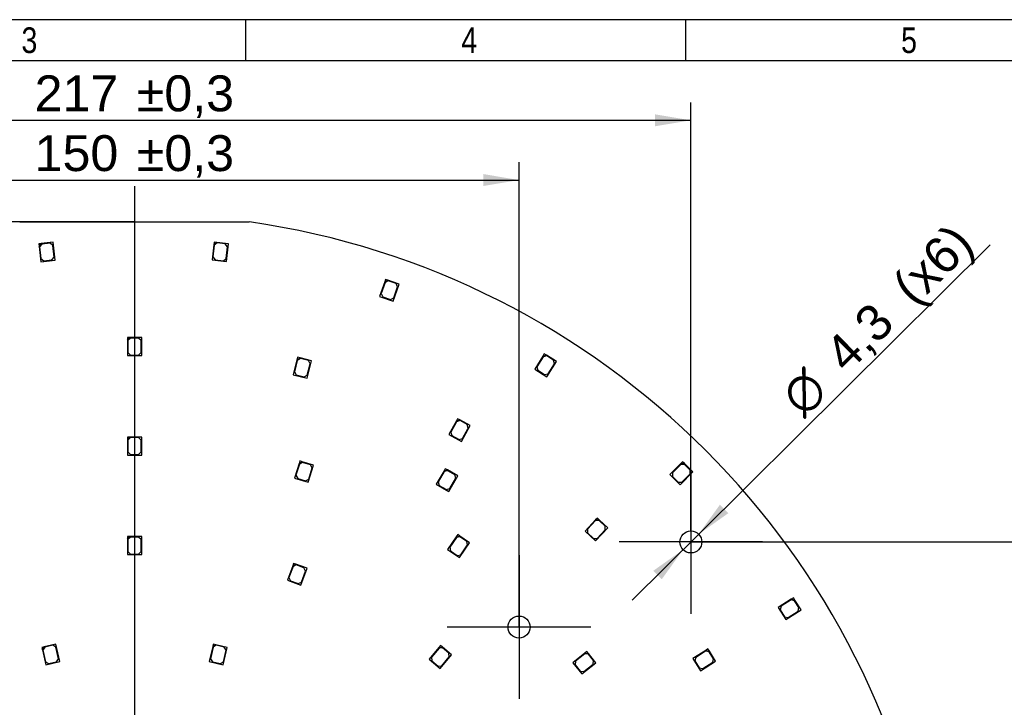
# Model space of a CAD drawing. Header units: millimetres. Extents: x 16 to 406, y 13 to 285.
# Tile 9 of 11: x 126 to 222, y 218 to 285. Entities that reach past the tile are written whole.
import ezdxf
from ezdxf.enums import TextEntityAlignment as Align
from ezdxf.lldxf.tags import DXFTag

# ---------------------------------------------------------------- set-up
doc = ezdxf.new("R2010")
doc.units = ezdxf.units.MM
for name, color, linetype in [('10', 7, 'Continuous'), ('Default', 7, 'Continuous'), ('LED_2835', 7, 'Continuous'), ('PCB_RDLED_315_EM', 7, 'Continuous')]:
    doc.layers.add(name, color=color, linetype=linetype)
doc.styles.add('SEACAD_Arial', font='arial.ttf')
doc.styles.add('SEACAD_Solid_Edge_ANSI1_Symbols', font='semeca1.ttf')
tags = doc.linetypes.add('CENTER2', pattern=[28.575, 19.05, -3.175, 3.175, -3.175]).pattern_tags.tags
tags[10:11] = [DXFTag(74, 4), DXFTag(75, 0), DXFTag(340, '0'), DXFTag(46, 0.0), DXFTag(50, 0.0), DXFTag(44, 0.0), DXFTag(45, 0.0)]
tags[8:9] = [DXFTag(74, 4), DXFTag(75, 0), DXFTag(340, '0'), DXFTag(46, 0.0), DXFTag(50, 0.0), DXFTag(44, 0.0), DXFTag(45, 0.0)]
tags[6:7] = [DXFTag(74, 4), DXFTag(75, 0), DXFTag(340, '0'), DXFTag(46, 0.0), DXFTag(50, 0.0), DXFTag(44, 0.0), DXFTag(45, 0.0)]
tags[4:5] = [DXFTag(74, 4), DXFTag(75, 0), DXFTag(340, '0'), DXFTag(46, 0.0), DXFTag(50, 0.0), DXFTag(44, 0.0), DXFTag(45, 0.0)]
doc.dimstyles.new('ISO', dxfattribs={"dimtxt": 3.5, "dimasz": 3.5, "dimexe": 1.75, "dimexo": 0, "dimgap": 0.875, "dimtad": 1, "dimlfac": 2, "dimtxsty": 'SEACAD_Arial', "dimblk1": '_SE_FILLED', "dimblk2": '_SE_FILLED', "dimsah": 1, "dimcen": 1.75, "dimadec": 0, "dimazin": 0, "dimtfac": 0.5, "dimtdec": 3, "dimtmove": 0, "dimatfit": 3, "dimfxl": 1, "dimarcsym": 0})

# ---------------------------------------------------------------- blocks, each defined once
blk = doc.blocks.new('SEANNOT_GROUP')
at = {"layer": 'Default', "color": 7, "linetype": 'CENTER2'}
for p, q in [((174.972, 232.361), (174.972, 218.361)), ((181.972, 225.361), (167.972, 225.361))]:
    blk.add_line(p, q, dxfattribs=at)
blk = doc.blocks.new('SEANNOT_GROUP1')
at = {"layer": 'Default', "color": 7, "linetype": 'CENTER2'}
for p, q in [((191.722, 240.661), (191.722, 226.661)), ((198.722, 233.661), (184.722, 233.661))]:
    blk.add_line(p, q, dxfattribs=at)
blk = doc.blocks.new('SEANNOT_GROUP6')
at = {"layer": 'Default', "color": 7, "linetype": 'CENTER2'}
blk.add_line((137.472, 268.361), (137.472, 105.461), dxfattribs=at)
blk = doc.blocks.new('SE1')
at = {"layer": 'LED_2835', "color": 7, "linetype": 'Continuous'}
for p, q in [((128.382, 262.744), (128.134, 262.716)), ((128.134, 262.716), (128.162, 262.467)), ((128.162, 262.467), (128.382, 262.744)), ((128.162, 262.467), (128.332, 260.977)), ((128.438, 262.7), (128.218, 262.423)), ((128.218, 262.423), (128.348, 261.281)), ((129.525, 262.874), (128.382, 262.744)), ((129.233, 262.791), (128.438, 262.7)), ((129.509, 262.571), (129.233, 262.791)), ((129.639, 261.428), (129.509, 262.571)), ((129.723, 261.135), (129.525, 262.874)), ((145.209, 262.645), (145.043, 261.154)), ((145.253, 262.589), (145.125, 261.446)), ((145.236, 262.893), (145.209, 262.645)), ((145.209, 262.645), (145.485, 262.865)), ((145.485, 262.865), (145.236, 262.893)), ((145.529, 262.81), (145.253, 262.589)), ((146.628, 262.738), (145.485, 262.865)), ((146.324, 262.721), (145.529, 262.81)), ((146.545, 262.445), (146.324, 262.721)), ((146.417, 261.302), (146.545, 262.445)), ((146.434, 260.999), (146.628, 262.738)), ((128.348, 261.281), (128.624, 261.061)), ((129.419, 261.151), (129.639, 261.428)), ((145.125, 261.446), (145.346, 261.17)), ((145.346, 261.17), (146.141, 261.082)), ((146.141, 261.082), (146.417, 261.302)), ((128.332, 260.977), (129.723, 261.135)), ((128.624, 261.061), (129.419, 261.151)), ((145.043, 261.154), (146.434, 260.999)), ((161.949, 259.26), (161.867, 259.024)), ((162.185, 259.178), (161.949, 259.26)), ((161.867, 259.024), (161.373, 257.608)), ((161.898, 258.96), (161.519, 257.874)), ((161.867, 259.024), (162.185, 259.178)), ((162.216, 259.114), (161.898, 258.96)), ((163.271, 258.799), (162.185, 259.178)), ((162.972, 258.851), (162.216, 259.114)), ((162.695, 257.147), (163.271, 258.799)), ((162.747, 257.447), (163.125, 258.533)), ((163.125, 258.533), (162.972, 258.851)), ((161.373, 257.608), (162.695, 257.147)), ((161.519, 257.874), (161.673, 257.556)), ((161.673, 257.556), (162.429, 257.293)), ((162.429, 257.293), (162.747, 257.447)), ((136.772, 253.586), (136.772, 253.336)), ((137.022, 253.586), (136.772, 253.586)), ((136.772, 253.336), (137.022, 253.586)), ((137.072, 253.536), (136.822, 253.286)), ((138.172, 253.586), (137.022, 253.586)), ((137.872, 253.536), (137.072, 253.536)), ((138.122, 253.286), (137.872, 253.536)), ((138.172, 251.836), (138.172, 253.586)), ((136.772, 253.336), (136.772, 251.836)), ((136.822, 253.286), (136.822, 252.136)), ((138.122, 252.136), (138.122, 253.286)), ((136.772, 251.836), (138.172, 251.836)), ((136.822, 252.136), (137.072, 251.886)), ((137.072, 251.886), (137.872, 251.886)), ((137.872, 251.886), (138.122, 252.136)), ((153.375, 251.665), (153.313, 251.423)), ((153.313, 251.423), (153.617, 251.603)), ((153.617, 251.603), (153.375, 251.665)), ((154.731, 251.317), (153.617, 251.603)), ((177.302, 251.788), (176.506, 250.517)), ((177.318, 251.719), (176.707, 250.744)), ((177.435, 251.999), (177.302, 251.788)), ((177.302, 251.788), (177.647, 251.867)), ((177.663, 251.798), (177.318, 251.719)), ((177.647, 251.867), (177.435, 251.999)), ((178.621, 251.256), (177.647, 251.867)), ((178.341, 251.373), (177.663, 251.798)), ((153.313, 251.423), (152.94, 249.97)), ((153.349, 251.362), (153.063, 250.248)), ((153.653, 251.542), (153.349, 251.362)), ((154.428, 251.343), (153.653, 251.542)), ((154.296, 249.622), (154.731, 251.317)), ((154.322, 249.925), (154.608, 251.039)), ((154.608, 251.039), (154.428, 251.343)), ((176.707, 250.744), (176.787, 250.4)), ((177.692, 249.773), (178.621, 251.256)), ((177.809, 250.054), (178.42, 251.028)), ((178.42, 251.028), (178.341, 251.373)), ((152.94, 249.97), (154.296, 249.622)), ((153.063, 250.248), (153.243, 249.944)), ((153.243, 249.944), (154.018, 249.745)), ((154.018, 249.745), (154.322, 249.925)), ((176.506, 250.517), (177.692, 249.773)), ((176.787, 250.4), (177.464, 249.975)), ((177.464, 249.975), (177.809, 250.054)), ((168.859, 245.456), (168.136, 244.142)), ((168.879, 245.389), (168.325, 244.381)), ((168.979, 245.676), (168.859, 245.456)), ((168.859, 245.456), (169.198, 245.555)), ((169.218, 245.487), (168.879, 245.389)), ((169.198, 245.555), (168.979, 245.676)), ((170.206, 245.001), (169.198, 245.555)), ((169.919, 245.102), (169.218, 245.487)), ((169.363, 243.468), (170.206, 245.001)), ((170.018, 244.762), (169.919, 245.102)), ((136.772, 243.886), (136.772, 243.636)), ((137.022, 243.886), (136.772, 243.886)), ((136.772, 243.636), (137.022, 243.886)), ((138.172, 243.886), (137.022, 243.886)), ((138.172, 242.136), (138.172, 243.886)), ((168.136, 244.142), (169.363, 243.468)), ((168.325, 244.381), (168.423, 244.041)), ((168.423, 244.041), (169.124, 243.656)), ((169.464, 243.755), (170.018, 244.762)), ((136.772, 243.636), (136.772, 242.136)), ((137.072, 243.836), (136.822, 243.586)), ((136.822, 243.586), (136.822, 242.436)), ((137.872, 243.836), (137.072, 243.836)), ((138.122, 243.586), (137.872, 243.836)), ((138.122, 242.436), (138.122, 243.586)), ((169.124, 243.656), (169.464, 243.755)), ((136.772, 242.136), (138.172, 242.136)), ((136.822, 242.436), (137.072, 242.186)), ((137.072, 242.186), (137.872, 242.186)), ((137.872, 242.186), (138.122, 242.436)), ((153.523, 241.322), (153.081, 239.888)), ((153.556, 241.259), (153.217, 240.16)), ((153.596, 241.561), (153.523, 241.322)), ((153.523, 241.322), (153.835, 241.487)), ((153.868, 241.424), (153.556, 241.259)), ((153.835, 241.487), (153.596, 241.561)), ((154.934, 241.148), (153.835, 241.487)), ((154.633, 241.189), (153.868, 241.424)), ((154.418, 239.476), (154.934, 241.148)), ((154.798, 240.876), (154.633, 241.189)), ((190.74, 241.298), (189.681, 240.236)), ((190.74, 241.227), (189.928, 240.413)), ((190.917, 241.475), (190.74, 241.298)), ((190.74, 241.298), (191.094, 241.298)), ((191.094, 241.228), (190.74, 241.227)), ((191.094, 241.298), (190.917, 241.475)), ((191.908, 240.486), (191.094, 241.298)), ((191.66, 240.662), (191.094, 241.228)), ((153.217, 240.16), (153.382, 239.848)), ((154.459, 239.777), (154.798, 240.876)), ((167.653, 240.586), (166.903, 239.287)), ((167.671, 240.518), (167.096, 239.522)), ((167.778, 240.803), (167.653, 240.586)), ((167.653, 240.586), (167.994, 240.678)), ((168.013, 240.609), (167.671, 240.518)), ((167.994, 240.678), (167.778, 240.803)), ((168.99, 240.103), (167.994, 240.678)), ((168.706, 240.209), (168.013, 240.609)), ((168.115, 238.587), (168.99, 240.103)), ((168.797, 239.868), (168.706, 240.209)), ((189.681, 240.236), (190.672, 239.247)), ((189.928, 240.413), (189.928, 240.059)), ((189.928, 240.059), (190.495, 239.494)), ((190.672, 239.247), (191.908, 240.486)), ((190.848, 239.495), (191.66, 240.309)), ((191.66, 240.309), (191.66, 240.662)), ((153.081, 239.888), (154.418, 239.476)), ((153.382, 239.848), (154.147, 239.612)), ((154.147, 239.612), (154.459, 239.777)), ((166.903, 239.287), (168.115, 238.587)), ((167.096, 239.522), (167.188, 239.18)), ((167.188, 239.18), (167.881, 238.78)), ((168.222, 238.872), (168.797, 239.868)), ((190.495, 239.494), (190.848, 239.495)), ((167.881, 238.78), (168.222, 238.872)), ((182.432, 235.811), (181.406, 234.718)), ((182.435, 235.741), (181.647, 234.902)), ((182.604, 235.994), (182.432, 235.811)), ((182.432, 235.811), (182.786, 235.823)), ((182.788, 235.752), (182.435, 235.741)), ((182.786, 235.823), (182.604, 235.994)), ((183.624, 235.035), (182.786, 235.823)), ((183.371, 235.204), (182.788, 235.752)), ((168.989, 234.38), (168.848, 234.173)), ((169.195, 234.239), (168.989, 234.38)), ((181.406, 234.718), (182.426, 233.76)), ((181.647, 234.902), (181.659, 234.549)), ((181.659, 234.549), (182.242, 234.001)), ((182.426, 233.76), (183.624, 235.035)), ((182.595, 234.013), (183.382, 234.851)), ((183.382, 234.851), (183.371, 235.204)), ((136.772, 234.186), (136.772, 233.936)), ((137.022, 234.186), (136.772, 234.186)), ((136.772, 233.936), (137.022, 234.186)), ((136.772, 233.936), (136.772, 232.436)), ((137.072, 234.136), (136.822, 233.886)), ((136.822, 233.886), (136.822, 232.736)), ((138.172, 234.186), (137.022, 234.186)), ((137.872, 234.136), (137.072, 234.136)), ((138.122, 233.886), (137.872, 234.136)), ((138.122, 232.736), (138.122, 233.886)), ((138.172, 232.436), (138.172, 234.186)), ((168.848, 234.173), (168.003, 232.934)), ((168.861, 234.104), (168.213, 233.154)), ((168.848, 234.173), (169.195, 234.239)), ((169.208, 234.17), (168.861, 234.104)), ((169.159, 232.145), (170.145, 233.591)), ((170.145, 233.591), (169.195, 234.239)), ((169.869, 233.719), (169.208, 234.17)), ((169.287, 232.421), (169.935, 233.371)), ((169.935, 233.371), (169.869, 233.719)), ((182.242, 234.001), (182.595, 234.013)), ((136.772, 232.436), (138.172, 232.436)), ((136.822, 232.736), (137.072, 232.486)), ((137.072, 232.486), (137.872, 232.486)), ((137.872, 232.486), (138.122, 232.736)), ((168.003, 232.934), (169.159, 232.145)), ((168.213, 233.154), (168.279, 232.806)), ((168.279, 232.806), (168.94, 232.356)), ((168.94, 232.356), (169.287, 232.421)), ((152.983, 231.573), (152.897, 231.338)), ((152.897, 231.338), (153.218, 231.487)), ((153.247, 231.423), (152.927, 231.273)), ((153.218, 231.487), (152.983, 231.573)), ((154.298, 231.094), (153.218, 231.487)), ((153.999, 231.149), (153.247, 231.423)), ((152.897, 231.338), (152.384, 229.928)), ((152.927, 231.273), (152.534, 230.193)), ((153.7, 229.449), (154.298, 231.094)), ((153.755, 229.748), (154.149, 230.829)), ((154.149, 230.829), (153.999, 231.149)), ((152.384, 229.928), (153.7, 229.449)), ((152.534, 230.193), (152.683, 229.872)), ((152.683, 229.872), (153.435, 229.599)), ((153.435, 229.599), (153.755, 229.748)), ((201.507, 228.081), (200.238, 227.281)), ((201.491, 228.012), (200.518, 227.399)), ((201.836, 227.934), (201.491, 228.012)), ((201.718, 228.214), (201.507, 228.081)), ((201.507, 228.081), (201.852, 228.003)), ((201.852, 228.003), (201.718, 228.214)), ((202.263, 227.257), (201.836, 227.934)), ((202.465, 227.03), (201.852, 228.003)), ((200.238, 227.281), (200.984, 226.097)), ((200.518, 227.399), (200.44, 227.054)), ((200.44, 227.054), (200.866, 226.377)), ((200.984, 226.097), (202.465, 227.03)), ((201.211, 226.299), (202.184, 226.912)), ((202.184, 226.912), (202.263, 227.257)), ((200.866, 226.377), (201.211, 226.299)), ((128.672, 223.443), (128.428, 223.388)), ((128.428, 223.388), (128.484, 223.144)), ((128.484, 223.144), (128.672, 223.443)), ((128.484, 223.144), (128.817, 221.682)), ((128.732, 223.406), (128.543, 223.106)), ((128.543, 223.106), (128.799, 221.985)), ((129.793, 223.699), (128.672, 223.443)), ((129.512, 223.584), (128.732, 223.406)), ((129.811, 223.396), (129.512, 223.584)), ((130.182, 221.993), (129.793, 223.699)), ((130.067, 222.274), (129.811, 223.396)), ((145.095, 223.455), (144.761, 221.993)), ((145.132, 223.396), (144.877, 222.274)), ((145.15, 223.699), (145.095, 223.455)), ((145.095, 223.455), (145.394, 223.644)), ((145.432, 223.584), (145.132, 223.396)), ((145.394, 223.644), (145.15, 223.699)), ((146.515, 223.388), (145.394, 223.644)), ((146.212, 223.406), (145.432, 223.584)), ((146.126, 221.682), (146.515, 223.388)), ((146.144, 221.985), (146.4, 223.106)), ((146.4, 223.106), (146.212, 223.406)), ((167.162, 223.381), (166.197, 222.232)), ((167.168, 223.311), (166.429, 222.43)), ((167.322, 223.573), (167.162, 223.381)), ((167.162, 223.381), (167.514, 223.412)), ((167.52, 223.341), (167.168, 223.311)), ((167.514, 223.412), (167.322, 223.573)), ((168.395, 222.673), (167.514, 223.412)), ((168.133, 222.827), (167.52, 223.341)), ((168.164, 222.475), (168.133, 222.827)), ((181.385, 222.825), (180.212, 221.89)), ((181.377, 222.755), (180.478, 222.038)), ((181.728, 222.715), (181.377, 222.755)), ((181.58, 222.981), (181.385, 222.825)), ((181.385, 222.825), (181.736, 222.786)), ((181.736, 222.786), (181.58, 222.981)), ((182.453, 221.887), (181.736, 222.786)), ((193.181, 223.094), (191.915, 222.29)), ((193.166, 223.025), (192.195, 222.409)), ((193.511, 222.948), (193.166, 223.025)), ((193.392, 223.228), (193.181, 223.094)), ((193.181, 223.094), (193.526, 223.017)), ((193.526, 223.017), (193.392, 223.228)), ((193.939, 222.272), (193.511, 222.948)), ((194.142, 222.046), (193.526, 223.017)), ((128.799, 221.985), (129.099, 221.797)), ((128.817, 221.682), (130.182, 221.993)), ((129.099, 221.797), (129.879, 221.975)), ((129.879, 221.975), (130.067, 222.274)), ((144.761, 221.993), (146.126, 221.682)), ((144.877, 222.274), (145.065, 221.975)), ((145.065, 221.975), (145.845, 221.797)), ((145.845, 221.797), (146.144, 221.985)), ((166.197, 222.232), (167.27, 221.332)), ((166.429, 222.43), (166.459, 222.077)), ((166.459, 222.077), (167.072, 221.563)), ((167.27, 221.332), (168.395, 222.673)), ((167.424, 221.594), (168.164, 222.475)), ((180.212, 221.89), (181.085, 220.795)), ((180.478, 222.038), (180.438, 221.687)), ((181.085, 220.795), (182.453, 221.887)), ((182.227, 222.09), (181.728, 222.715)), ((182.187, 221.739), (182.227, 222.09)), ((191.915, 222.29), (192.665, 221.108)), ((192.195, 222.409), (192.118, 222.064)), ((192.118, 222.064), (192.546, 221.388)), ((192.665, 221.108), (194.142, 222.046)), ((192.891, 221.311), (193.862, 221.927)), ((193.862, 221.927), (193.939, 222.272)), ((167.072, 221.563), (167.424, 221.594)), ((180.438, 221.687), (180.937, 221.061)), ((180.937, 221.061), (181.288, 221.022)), ((181.288, 221.022), (182.187, 221.739)), ((192.546, 221.388), (192.891, 221.311))]:
    blk.add_line(p, q, dxfattribs=at)
at = {"layer": 'PCB_RDLED_315_EM', "color": 7, "linetype": 'Continuous'}
blk.add_line((126.275, 264.861), (148.668, 264.861), dxfattribs=at)
for centre in [(191.722, 233.661), (174.972, 225.361)]:
    blk.add_circle(centre, 1.075, dxfattribs=at)
blk.add_arc((137.472, 186.911), 78.75, 8.17383, 81.82617, dxfattribs=at)
blk = doc.blocks.new('DMBLK1')
at = {"layer": 'Default', "linetype": 'Continuous'}
for points in [[(28.347, 261.361), (29.514, 261.361), (28.931, 264.861)], [(28.347, 112.461), (28.931, 108.961), (29.514, 112.461)]]:
    blk.add_hatch(color=7, dxfattribs=at).paths.add_polyline_path(points)
at = {"layer": 'Default', "color": 7, "linetype": 'Continuous'}
for p, q in [((137.472, 264.861), (27.181, 264.861)), ((28.931, 264.861), (28.931, 108.961)), ((137.472, 108.961), (27.181, 108.961))]:
    blk.add_line(p, q, dxfattribs=at)
at = {"layer": 'Default', "color": 7, "linetype": 'Continuous', "style": 'SEACAD_Arial'}
for s, p in [('±0,5', (24.556, 189.193)), ('311,8', (24.556, 175.117))]:
    blk.add_text(s, height=3.5, rotation=90, dxfattribs=at).set_placement(p, align=Align.TOP_LEFT)
blk = doc.blocks.new('_SE_FILLED')
at = {"color": 0}
blk.add_line((0, 0), (-1, 0), dxfattribs=at)
blk.add_solid([(0, 0), (-1, -0.1665), (-1, 0.1665), (0, 0)], dxfattribs=at)
blk = doc.blocks.new('DMBLK5')
at = {"layer": 'Default', "linetype": 'Continuous'}
for points in [[(251.189, 230.161), (250.606, 233.661), (250.022, 230.161)], [(251.189, 143.661), (250.022, 143.661), (250.606, 140.161)]]:
    blk.add_hatch(color=7, dxfattribs=at).paths.add_polyline_path(points)
at = {"layer": 'Default', "color": 7, "linetype": 'Continuous'}
for p, q in [((191.722, 233.661), (252.356, 233.661)), ((250.606, 233.661), (250.606, 140.161)), ((191.722, 140.161), (252.356, 140.161))]:
    blk.add_line(p, q, dxfattribs=at)
at = {"layer": 'Default', "color": 7, "linetype": 'Continuous', "style": 'SEACAD_Arial'}
blk.add_text('187', height=3.5, rotation=90, dxfattribs=at).set_placement((246.231, 182.802), align=Align.TOP_LEFT)
blk = doc.blocks.new('DMBLK7')
at = {"layer": 'Default', "linetype": 'Continuous'}
for points in [[(103.472, 269.529), (99.972, 268.945), (103.472, 268.362)], [(171.472, 269.529), (171.472, 268.362), (174.972, 268.945)]]:
    blk.add_hatch(color=7, dxfattribs=at).paths.add_polyline_path(points)
at = {"layer": 'Default', "color": 7, "linetype": 'Continuous'}
for p, q in [((99.972, 225.361), (99.972, 270.695)), ((174.972, 225.361), (174.972, 270.695)), ((99.972, 268.945), (174.972, 268.945))]:
    blk.add_line(p, q, dxfattribs=at)
at = {"layer": 'Default', "color": 7, "linetype": 'Continuous', "style": 'SEACAD_Arial'}
for s, p in [('±0,3', (137.7, 273.32)), ('150', (127.733, 273.32))]:
    blk.add_text(s, height=3.5, dxfattribs=at).set_placement(p, align=Align.TOP_LEFT)
blk = doc.blocks.new('DMBLK9')
at = {"layer": 'Default', "linetype": 'Continuous'}
for points in [[(86.722, 275.354), (83.222, 274.771), (86.722, 274.187)], [(188.222, 275.354), (188.222, 274.187), (191.722, 274.771)]]:
    blk.add_hatch(color=7, dxfattribs=at).paths.add_polyline_path(points)
at = {"layer": 'Default', "color": 7, "linetype": 'Continuous'}
for p, q in [((83.222, 234.736), (83.222, 276.521)), ((191.722, 234.736), (191.722, 276.521)), ((83.222, 274.771), (191.722, 274.771))]:
    blk.add_line(p, q, dxfattribs=at)
at = {"layer": 'Default', "color": 7, "linetype": 'Continuous', "style": 'SEACAD_Arial'}
for s, p in [('±0,3', (137.7, 279.146)), ('217', (127.733, 279.146))]:
    blk.add_text(s, height=3.5, dxfattribs=at).set_placement(p, align=Align.TOP_LEFT)
blk = doc.blocks.new('DMBLK13')
at = {"layer": 'Default', "linetype": 'Continuous'}
for points in [[(194.559, 237.297), (192.485, 234.418), (195.38, 236.469)], [(188.063, 230.853), (188.885, 230.024), (190.958, 232.903)]]:
    blk.add_hatch(color=7, dxfattribs=at).paths.add_polyline_path(points)
at = {"layer": 'Default', "color": 7, "linetype": 'Continuous'}
for p, q in [((192.485, 234.418), (220.911, 262.619)), ((185.989, 227.973), (192.485, 234.418))]:
    blk.add_line(p, q, dxfattribs=at)
for s, style, p in [('(x6)', 'SEACAD_Arial', (211.073, 259.021)), ('4,3', 'SEACAD_Arial', (204.472, 252.473)), ('O', 'SEACAD_Solid_Edge_ANSI1_Symbols', (200.215, 248.249))]:
    blk.add_text(s, height=3.5, rotation=44.77177, dxfattribs=dict(at, style=style)).set_placement(p, align=Align.TOP_LEFT)

msp = doc.modelspace()

# ---------------------------------------------------------------- linework, layer by layer
at = {"layer": '10', "color": 7, "linetype": 'Continuous'}
for p, q in [((148.333, 280.5775), (148.333, 284.5775)), ((191.2219, 280.5775), (191.2219, 284.5775)), ((405.6664, 280.5775), (19.6664, 280.5775))]:
    msp.add_line(p, q, dxfattribs=at)
msp.add_lwpolyline([(405.6664, 13.5775), (405.6664, 284.5775), (15.6664, 284.5775), (15.6664, 13.5775), (405.6664, 13.5775)], dxfattribs=at)

# ---------------------------------------------------------------- block references
at = {"layer": 'Default'}
for name in ['SEANNOT_GROUP6', 'SE1', 'SEANNOT_GROUP1', 'SEANNOT_GROUP']:
    msp.add_blockref(name, (0, 0), dxfattribs=at)

# ---------------------------------------------------------------- texts
at = {"layer": '10', "char_height": 2.5, "width": 1.521749, "attachment_point": 1, "style": 'SEACAD_Arial'}
for s, insert in [('{\\farial rounded mt|b0||i0||c0|p34;\\C7;\\H2.50000002;\\W0.8;3}', (126.444, 283.8275)), ('{\\farial rounded mt|b0||i0||c0|p34;\\C7;\\H2.50000002;\\W0.8;4}', (169.3328, 283.8275)), ('{\\farial rounded mt|b0||i0||c0|p34;\\C7;\\H2.50000002;\\W0.8;5}', (212.2216, 283.8275))]:
    msp.add_mtext(s, dxfattribs=dict(at, insert=insert))

# ---------------------------------------------------------------- dimensions: what is measured, and where the dimension line sits
at = {"layer": 'Default', "color": 7, "linetype": 'Continuous'}
for base, p1, p2, angle, text, picture, middle in [((83.2216, 274.7707), (83.2216, 234.7355), (191.7216, 234.7355), 0, '\\A1;<> ±0,3', 'DMBLK9', (137.4716, 274.7707)), ((99.9716, 268.9454), (99.9716, 225.3605), (174.9716, 225.3605), 0, '\\A1;<> ±0,3', 'DMBLK7', (137.4716, 268.9454)), ((28.9307, 264.8605), (137.4716, 264.8605), (137.4716, 108.9605), 270, '\\A1;<> ±0,5', 'DMBLK1', (28.9307, 186.9105)), ((250.6056, 233.6605), (191.7216, 233.6605), (191.7216, 140.1605), 270, '\\A1;<>', 'DMBLK5', (250.6056, 186.9105))]:
    dim = msp.add_linear_dim(base=base, p1=p1, p2=p2, angle=angle, text=text, dimstyle='ISO', dxfattribs=at)
    dim.commit()
    dim.dimension.update_dxf_attribs({"geometry": picture, "text_midpoint": middle, "dimtype": 161})
dim = msp.add_diameter_dim_2p(p1=(190.9585, 232.9034), p2=(192.4848, 234.4176), text='\\A1;<> (x6)', dimstyle='ISO', override={"dimtmove": 1, "dimtolj": 1}, dxfattribs=at)
dim.commit()
dim.dimension.update_dxf_attribs({"geometry": 'DMBLK13', "text_midpoint": (202.4261, 244.2801), "dimtype": 163})

doc.saveas('drawing.dxf')
